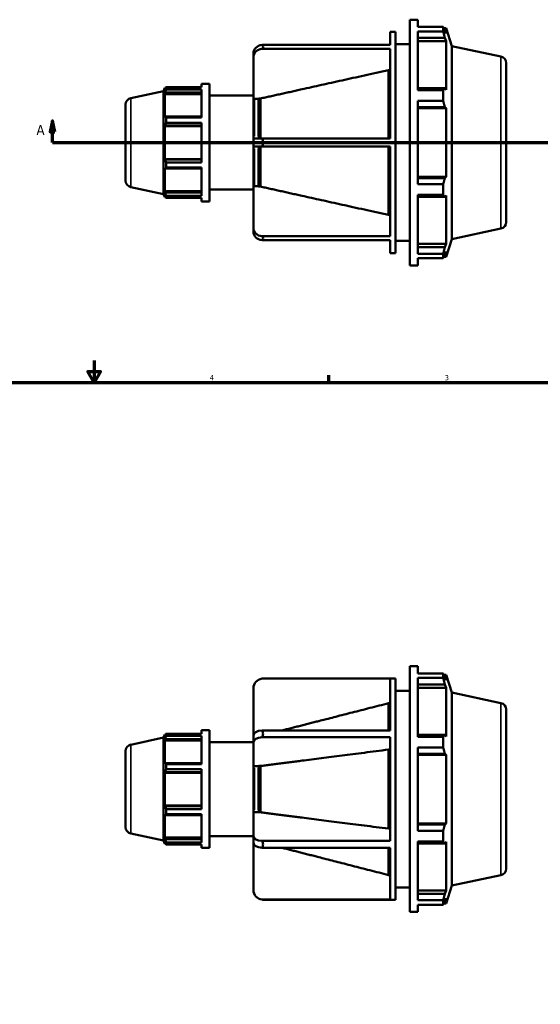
# Model space of a CAD drawing. Header units: inches. Extents: x -3.4 to 52.9, y -14.1 to 33.6.
# Tile 5 of 8: x 15.7 to 25.1, y 9.7 to 27.6. Entities that reach past the tile are written whole.
import ezdxf

# ---------------------------------------------------------------- set-up
doc = ezdxf.new("R2010")
doc.units = ezdxf.units.IN
doc.header["$MEASUREMENT"] = 0
for name, color, linetype, lineweight in [('Border (ANSI)', 7, 'Continuous', 70), ('Section Line (ANSI)', 7, 'Continuous', 70), ('Visible (ANSI)', 7, 'Continuous', 50), ('Visible Narrow (ANSI)', 7, 'Continuous', 35)]:
    doc.layers.add(name, color=color, linetype=linetype, lineweight=lineweight)
doc.styles.add('Label Text (ANSI)', font='tahoma.ttf')
doc.styles.add('Note Text (ANSI)', font='tahoma.ttf')

# ---------------------------------------------------------------- blocks, each defined once
blk = doc.blocks.new('Borders Default Border')
at = {"layer": 'Border (ANSI)'}
blk.add_line((21.25, 21), (21.25, 21.134), dxfattribs=at)
at = {"layer": 'Border (ANSI)', "flags": 128}
for points in [[(17, 21.4), (17, 21), (16.885, 21.2), (17.115, 21.2), (17, 21)], [(0.5, 1), (0.5, 21), (33.5, 21), (33.5, 1), (0.5, 1)]]:
    blk.add_lwpolyline(points, dxfattribs=at)
at = {"layer": 'Border (ANSI)', "color": 5, "true_color": 0x0000ff, "char_height": 0.0945, "attachment_point": 7, "style": 'Note Text (ANSI)'}
for s, insert in [('4', (19.092, 21.04)), ('3', (23.346, 21.038))]:
    blk.add_mtext(s, dxfattribs=dict(at, insert=insert))
blk = doc.blocks.new('2dTransSection0')
at = {"layer": 'Section Line (ANSI)', "linetype": 'Continuous'}
for p, q in [((16.245, 25.739), (16.205, 25.542)), ((16.245, 25.542), (16.245, 25.739)), ((16.284, 25.542), (16.245, 25.739)), ((34.215, 25.739), (34.176, 25.542)), ((34.215, 25.542), (34.215, 25.739)), ((34.255, 25.542), (34.215, 25.739)), ((16.205, 25.542), (16.284, 25.542)), ((16.245, 25.345), (16.245, 25.542)), ((34.176, 25.542), (34.255, 25.542)), ((34.215, 25.345), (34.215, 25.542)), ((16.245, 25.345), (16.603, 25.345)), ((33.857, 25.345), (34.215, 25.345))]:
    blk.add_line(p, q, dxfattribs=at)
at = {"layer": 'Section Line (ANSI)'}
blk.add_line((16.245, 25.345), (34.215, 25.345), dxfattribs=at)
at = {"layer": 'Section Line (ANSI)', "linetype": 'Continuous', "flags": 128}
for points in [[(16.284, 25.542), (16.245, 25.739), (16.205, 25.542), (16.284, 25.542)], [(34.255, 25.542), (34.215, 25.739), (34.176, 25.542), (34.255, 25.542)]]:
    blk.add_lwpolyline(points, dxfattribs=at)
at = {"layer": 'Section Line (ANSI)'}
for points in [[(16.284, 25.542), (16.245, 25.739), (16.205, 25.542), (16.284, 25.542)], [(34.255, 25.542), (34.215, 25.739), (34.176, 25.542), (34.255, 25.542)]]:
    blk.add_solid(points, dxfattribs=at)
at = {"layer": 'Section Line (ANSI)', "char_height": 0.18, "attachment_point": 7, "style": 'Label Text (ANSI)'}
for insert in [(15.955, 25.483), (34.352, 25.483)]:
    blk.add_mtext('A', dxfattribs=dict(at, insert=insert))

msp = doc.modelspace()

# ---------------------------------------------------------------- linework, layer by layer
at = {"layer": 'Visible (ANSI)'}
for p, q in [((22.716, 23.12), (22.716, 27.57)), ((22.716, 27.57), (22.858, 27.57)), ((22.858, 27.438), (22.858, 27.57)), ((22.356, 27.113), (22.356, 27.347)), ((22.356, 27.347), (22.455, 27.347)), ((22.455, 23.342), (22.455, 27.347)), ((22.858, 27.438), (23.318, 27.438)), ((22.858, 26.292), (22.858, 27.358)), ((23.318, 27.358), (22.858, 27.358)), ((23.318, 27.358), (23.318, 27.438)), ((23.331, 27.414), (23.369, 27.414)), ((23.369, 27.318), (23.347, 27.382)), ((23.473, 27.092), (23.369, 27.414)), ((23.369, 27.318), (23.369, 27.414)), ((20.039, 27.113), (22.356, 27.113)), ((22.455, 27.125), (22.716, 27.125)), ((22.858, 27.239), (23.347, 27.239)), ((22.858, 27.18), (23.369, 27.18)), ((23.347, 27.239), (23.369, 27.18)), ((23.369, 26.3), (23.369, 27.18)), ((19.882, 26.96), (19.882, 26.889)), ((22.356, 27.042), (20.039, 27.042)), ((22.356, 25.416), (22.356, 27.042)), ((23.473, 23.598), (23.473, 27.092)), ((24.364, 26.903), (23.473, 27.092)), ((19.882, 26.889), (19.882, 26.119)), ((24.458, 26.787), (24.458, 23.903)), ((22.328, 25.416), (22.328, 26.657)), ((22.356, 26.657), (22.328, 26.657)), ((18.942, 26.41), (18.942, 26.347)), ((18.942, 26.41), (19.084, 26.41)), ((19.084, 26.41), (19.084, 24.28)), ((17.662, 26.15), (18.257, 26.277)), ((18.257, 26.277), (18.276, 26.335)), ((18.257, 24.413), (18.257, 26.277)), ((18.276, 26.335), (18.276, 26.289)), ((18.294, 26.335), (18.276, 26.335)), ((18.286, 26.32), (18.276, 26.289)), ((18.276, 26.223), (18.286, 26.252)), ((18.942, 26.223), (18.276, 26.223)), ((18.276, 26.223), (18.276, 25.802)), ((18.286, 26.252), (18.942, 26.252)), ((18.3, 26.347), (18.942, 26.347)), ((18.3, 26.308), (18.3, 26.347)), ((18.942, 26.308), (18.3, 26.308)), ((18.942, 26.308), (18.942, 25.798)), ((23.347, 26.331), (22.858, 26.331)), ((22.858, 26.292), (23.318, 26.292)), ((23.318, 26.098), (23.318, 26.292)), ((23.369, 26.3), (23.347, 26.331)), ((17.568, 24.655), (17.568, 26.034)), ((19.084, 26.197), (19.882, 26.197)), ((19.882, 25.416), (19.882, 26.119)), ((19.966, 26.137), (19.903, 26.137)), ((20.009, 26.142), (19.98, 26.142)), ((19.98, 25.416), (19.98, 26.142)), ((20.009, 25.416), (20.009, 26.142)), ((22.858, 24.591), (22.858, 26.098)), ((23.318, 26.098), (22.858, 26.098)), ((22.858, 25.987), (23.347, 25.987)), ((22.858, 25.967), (23.369, 25.967)), ((23.347, 25.987), (23.369, 25.967)), ((23.369, 24.723), (23.369, 25.967)), ((18.286, 25.817), (18.276, 25.802)), ((18.942, 25.817), (18.286, 25.817)), ((18.3, 25.798), (18.942, 25.798)), ((18.3, 25.705), (18.3, 25.798)), ((18.942, 25.705), (18.3, 25.705)), ((18.942, 25.705), (18.942, 24.984)), ((18.276, 25.643), (18.286, 25.652)), ((18.942, 25.643), (18.276, 25.643)), ((18.276, 25.643), (18.276, 25.047)), ((18.286, 25.652), (18.942, 25.652)), ((19.882, 25.416), (19.882, 25.274)), ((19.882, 25.416), (20.039, 25.416)), ((20.039, 25.416), (22.356, 25.416)), ((20.039, 25.274), (19.882, 25.274)), ((19.882, 24.571), (19.882, 25.274)), ((19.98, 24.548), (19.98, 25.274)), ((20.009, 24.548), (20.009, 25.274)), ((22.356, 25.274), (20.039, 25.274)), ((22.328, 24.033), (22.328, 25.274)), ((22.356, 23.647), (22.356, 25.274)), ((18.942, 25.047), (18.276, 25.047)), ((18.286, 25.037), (18.276, 25.047)), ((18.942, 25.037), (18.286, 25.037)), ((18.3, 24.984), (18.942, 24.984)), ((18.3, 24.891), (18.3, 24.984)), ((18.276, 24.887), (18.276, 24.466)), ((18.276, 24.887), (18.286, 24.873)), ((18.286, 24.873), (18.942, 24.873)), ((18.942, 24.891), (18.3, 24.891)), ((18.942, 24.891), (18.942, 24.381)), ((22.858, 24.723), (23.369, 24.723)), ((23.347, 24.702), (22.858, 24.702)), ((23.369, 24.723), (23.347, 24.702)), ((17.662, 24.539), (18.257, 24.413)), ((18.942, 24.466), (18.276, 24.466)), ((18.286, 24.438), (18.276, 24.466)), ((18.942, 24.438), (18.286, 24.438)), ((19.084, 24.493), (19.882, 24.493)), ((19.882, 24.571), (19.882, 23.8)), ((19.903, 24.553), (19.966, 24.553)), ((19.98, 24.548), (20.009, 24.548)), ((22.858, 24.591), (23.318, 24.591)), ((23.318, 24.397), (23.318, 24.591)), ((18.257, 24.413), (18.276, 24.354)), ((18.276, 24.4), (18.276, 24.354)), ((18.276, 24.4), (18.286, 24.37)), ((18.294, 24.354), (18.276, 24.354)), ((18.3, 24.381), (18.942, 24.381)), ((18.3, 24.343), (18.3, 24.381)), ((18.942, 24.343), (18.3, 24.343)), ((18.942, 24.343), (18.942, 24.28)), ((18.942, 24.28), (19.084, 24.28)), ((22.858, 23.332), (22.858, 24.397)), ((23.318, 24.397), (22.858, 24.397)), ((22.858, 24.359), (23.347, 24.359)), ((23.347, 24.359), (23.369, 24.389)), ((23.369, 23.509), (23.369, 24.389)), ((22.328, 24.033), (22.356, 24.033)), ((19.882, 23.8), (19.882, 23.729)), ((24.364, 23.787), (23.473, 23.598)), ((20.039, 23.647), (22.356, 23.647)), ((22.356, 23.576), (20.039, 23.576)), ((22.356, 23.342), (22.356, 23.576)), ((22.455, 23.565), (22.716, 23.565)), ((23.473, 23.598), (23.369, 23.276)), ((22.858, 23.509), (23.369, 23.509)), ((23.347, 23.45), (22.858, 23.45)), ((23.369, 23.509), (23.347, 23.45)), ((23.347, 23.308), (23.369, 23.371)), ((23.369, 23.276), (23.369, 23.371)), ((22.356, 23.342), (22.455, 23.342)), ((22.858, 23.332), (23.318, 23.332)), ((22.858, 23.12), (22.858, 23.251)), ((23.318, 23.251), (22.858, 23.251)), ((23.318, 23.251), (23.318, 23.332)), ((23.331, 23.276), (23.369, 23.276)), ((22.716, 23.12), (22.858, 23.12)), ((22.716, 11.411), (22.716, 15.861)), ((22.716, 15.861), (22.858, 15.861)), ((22.858, 15.73), (22.858, 15.861)), ((22.858, 15.73), (23.318, 15.73)), ((23.318, 15.649), (23.318, 15.73)), ((23.331, 15.705), (23.369, 15.705)), ((23.473, 15.383), (23.369, 15.705)), ((23.369, 15.609), (23.369, 15.705)), ((22.356, 15.637), (20.039, 15.637)), ((20.06, 15.638), (22.455, 15.638)), ((22.356, 14.698), (22.356, 15.637)), ((22.455, 11.633), (22.455, 15.638)), ((22.858, 14.584), (22.858, 15.649)), ((23.318, 15.649), (22.858, 15.649)), ((22.858, 15.531), (23.347, 15.531)), ((23.369, 15.609), (23.347, 15.673)), ((23.347, 15.531), (23.369, 15.471)), ((19.882, 15.46), (19.882, 14.61)), ((22.455, 15.416), (22.716, 15.416)), ((22.858, 15.471), (23.369, 15.471)), ((23.369, 14.591), (23.369, 15.471)), ((23.473, 11.889), (23.473, 15.383)), ((24.364, 15.194), (23.473, 15.383)), ((22.328, 14.698), (22.328, 15.192)), ((22.356, 15.192), (22.328, 15.192)), ((24.458, 15.078), (24.458, 12.194)), ((18.257, 14.568), (18.276, 14.626)), ((18.276, 14.626), (18.276, 14.581)), ((18.294, 14.626), (18.276, 14.626)), ((18.3, 14.638), (18.942, 14.638)), ((18.3, 14.6), (18.3, 14.638)), ((18.942, 14.701), (18.942, 14.638)), ((18.942, 14.701), (19.084, 14.701)), ((19.084, 14.701), (19.084, 12.571)), ((20.039, 14.698), (22.356, 14.698)), ((23.347, 14.622), (22.858, 14.622)), ((23.369, 14.591), (23.347, 14.622)), ((17.662, 14.441), (18.257, 14.568)), ((18.257, 12.704), (18.257, 14.568)), ((18.286, 14.611), (18.276, 14.581)), ((18.276, 14.515), (18.286, 14.543)), ((18.942, 14.515), (18.276, 14.515)), ((18.276, 14.515), (18.276, 14.093)), ((18.286, 14.543), (18.942, 14.543)), ((18.942, 14.6), (18.3, 14.6)), ((18.942, 14.6), (18.942, 14.09)), ((19.084, 14.488), (19.882, 14.488)), ((19.882, 14.61), (19.882, 14.487)), ((19.882, 14.487), (19.882, 14.042)), ((22.356, 14.575), (20.039, 14.575)), ((22.356, 12.697), (22.356, 14.575)), ((22.858, 14.584), (23.318, 14.584)), ((23.318, 14.389), (23.318, 14.584)), ((17.568, 12.946), (17.568, 14.326)), ((22.328, 12.92), (22.328, 14.352)), ((22.356, 14.352), (22.328, 14.352)), ((22.858, 12.883), (22.858, 14.389)), ((23.318, 14.389), (22.858, 14.389)), ((22.858, 14.278), (23.347, 14.278)), ((23.347, 14.278), (23.369, 14.258)), ((18.286, 14.108), (18.276, 14.093)), ((18.942, 14.108), (18.286, 14.108)), ((18.3, 14.09), (18.942, 14.09)), ((18.3, 13.997), (18.3, 14.09)), ((22.858, 14.258), (23.369, 14.258)), ((23.369, 13.014), (23.369, 14.258)), ((18.276, 13.934), (18.286, 13.943)), ((18.942, 13.934), (18.276, 13.934)), ((18.276, 13.934), (18.276, 13.338)), ((18.286, 13.943), (18.942, 13.943)), ((18.942, 13.997), (18.3, 13.997)), ((18.942, 13.997), (18.942, 13.275)), ((19.882, 13.23), (19.882, 14.042)), ((19.966, 14.052), (19.903, 14.052)), ((20.009, 14.055), (19.98, 14.055)), ((19.98, 13.217), (19.98, 14.055)), ((20.009, 13.217), (20.009, 14.055)), ((18.942, 13.338), (18.276, 13.338)), ((18.286, 13.329), (18.276, 13.338)), ((18.942, 13.329), (18.286, 13.329)), ((18.3, 13.275), (18.942, 13.275)), ((18.3, 13.182), (18.3, 13.275)), ((19.882, 13.23), (19.882, 12.785)), ((19.903, 13.22), (19.966, 13.22)), ((19.98, 13.217), (20.009, 13.217)), ((18.276, 13.179), (18.286, 13.164)), ((18.276, 13.179), (18.276, 12.757)), ((18.286, 13.164), (18.942, 13.164)), ((18.942, 13.182), (18.3, 13.182)), ((18.942, 13.182), (18.942, 12.672)), ((22.328, 12.92), (22.356, 12.92)), ((22.858, 13.014), (23.369, 13.014)), ((23.347, 12.994), (22.858, 12.994)), ((22.858, 12.883), (23.318, 12.883)), ((23.318, 12.688), (23.318, 12.883)), ((23.369, 13.014), (23.347, 12.994)), ((17.662, 12.831), (18.257, 12.704)), ((18.257, 12.704), (18.276, 12.646)), ((18.942, 12.757), (18.276, 12.757)), ((18.286, 12.729), (18.276, 12.757)), ((18.276, 12.691), (18.286, 12.661)), ((18.276, 12.691), (18.276, 12.646)), ((18.942, 12.729), (18.286, 12.729)), ((18.3, 12.672), (18.942, 12.672)), ((18.3, 12.634), (18.3, 12.672)), ((19.084, 12.784), (19.882, 12.784)), ((19.882, 12.785), (19.882, 12.662)), ((19.882, 12.662), (19.882, 11.811)), ((20.039, 12.697), (22.356, 12.697)), ((22.858, 11.623), (22.858, 12.688)), ((23.318, 12.688), (22.858, 12.688)), ((23.347, 12.65), (23.369, 12.681)), ((23.369, 11.801), (23.369, 12.681)), ((18.294, 12.646), (18.276, 12.646)), ((18.942, 12.634), (18.3, 12.634)), ((18.942, 12.634), (18.942, 12.571)), ((18.942, 12.571), (19.084, 12.571)), ((22.356, 12.574), (20.039, 12.574)), ((22.328, 12.08), (22.328, 12.574)), ((22.356, 11.635), (22.356, 12.574)), ((22.858, 12.65), (23.347, 12.65)), ((22.328, 12.08), (22.356, 12.08)), ((24.364, 12.078), (23.473, 11.889)), ((22.455, 11.856), (22.716, 11.856)), ((22.858, 11.801), (23.369, 11.801)), ((23.369, 11.801), (23.347, 11.741)), ((23.473, 11.889), (23.369, 11.567)), ((20.039, 11.635), (22.356, 11.635)), ((20.06, 11.633), (22.455, 11.633)), ((23.347, 11.741), (22.858, 11.741)), ((22.858, 11.623), (23.318, 11.623)), ((23.318, 11.542), (23.318, 11.623)), ((23.347, 11.599), (23.369, 11.662)), ((23.369, 11.567), (23.369, 11.662)), ((22.858, 11.411), (22.858, 11.542)), ((23.318, 11.542), (22.858, 11.542)), ((23.331, 11.567), (23.369, 11.567)), ((22.716, 11.411), (22.858, 11.411))]:
    msp.add_line(p, q, dxfattribs=at)
for centre, radius, start, end in [((24.339, 26.787), 0.118, 0, 78), ((17.686, 26.034), 0.118, 102, 180), ((17.686, 24.655), 0.118, 180, 258), ((24.339, 23.903), 0.118, 282, 0), ((20.06, 15.46), 0.178, 96.8188, 180), ((24.339, 15.078), 0.118, 0, 78), ((17.686, 14.326), 0.118, 102, 180), ((17.686, 12.946), 0.118, 180, 258), ((24.339, 12.194), 0.118, 282, 0), ((20.06, 11.811), 0.178, 180, 263.1812)]:
    msp.add_arc(centre, radius, start, end, dxfattribs=at)
for centre, ratio, start_param, end_param in [((20.06, 26.96), 0.866025, 4.8314, 6.283185), ((20.06, 26.889), 0.866025, 4.8314, 6.283185), ((20.06, 23.8), 0.866025, 0, 1.451785), ((20.06, 23.729), 0.866025, 0, 1.451785), ((20.06, 14.61), 0.5, 4.8314, 6.283185), ((20.06, 14.487), 0.5, 4.8314, 6.283185), ((20.06, 12.785), 0.5, 0, 1.451785), ((20.06, 12.662), 0.5, 0, 1.451785)]:
    msp.add_ellipse(centre, major_axis=(-0.178, 0), ratio=ratio, start_param=start_param, end_param=end_param, dxfattribs=at)
for points, weights in [([(23.318, 27.438), (23.333, 27.41), (23.347, 27.382)], [1, 1.00279555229, 1.00477802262]), ([(23.347, 27.239), (23.333, 27.297), (23.318, 27.358)], [1.00477802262, 1.00279555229, 1]), ([(22.328, 26.657), (20.894, 26.339), (20.009, 26.142)], [1, 1.02900991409, 1]), ([(18.286, 26.32), (18.293, 26.333), (18.3, 26.347)], [1.00200242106, 1.00140953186, 1]), ([(18.3, 26.308), (18.293, 26.279), (18.286, 26.252)], [1, 1.00140953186, 1.00200242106]), ([(23.318, 26.292), (23.333, 26.312), (23.347, 26.331)], [1, 1.00279555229, 1.00477802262]), ([(23.347, 25.987), (23.333, 26.042), (23.318, 26.098)], [1.00477802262, 1.00279555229, 1]), ([(18.286, 25.817), (18.293, 25.808), (18.3, 25.798)], [1.00200242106, 1.00140953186, 1]), ([(18.3, 25.705), (18.293, 25.678), (18.286, 25.652)], [1, 1.00140953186, 1.00200242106]), ([(18.286, 25.037), (18.293, 25.011), (18.3, 24.984)], [1.00200242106, 1.00140953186, 1]), ([(18.3, 24.891), (18.293, 24.882), (18.286, 24.873)], [1, 1.00140953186, 1.00200242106]), ([(23.318, 24.591), (23.333, 24.648), (23.347, 24.702)], [1, 1.00279555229, 1.00477802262]), ([(18.286, 24.438), (18.293, 24.41), (18.3, 24.381)], [1.00200242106, 1.00140953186, 1]), ([(20.009, 24.548), (20.894, 24.351), (22.328, 24.033)], [1, 1.02900991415, 1]), ([(18.3, 24.343), (18.293, 24.356), (18.286, 24.37)], [1, 1.00140953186, 1.00200242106]), ([(23.347, 24.359), (23.333, 24.377), (23.318, 24.397)], [1.00477802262, 1.00279555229, 1]), ([(23.318, 23.332), (23.333, 23.392), (23.347, 23.45)], [1, 1.00279555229, 1.00477802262]), ([(23.347, 23.308), (23.333, 23.28), (23.318, 23.251)], [1.00477802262, 1.00279555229, 1]), ([(23.318, 15.73), (23.333, 15.701), (23.347, 15.673)], [1, 1.00279555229, 1.00477802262]), ([(23.347, 15.531), (23.333, 15.589), (23.318, 15.649)], [1.00477802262, 1.00279555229, 1]), ([(22.328, 15.192), (21.183, 14.899), (20.401, 14.698)], [1, 1.02303669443, 1.00948663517]), ([(18.286, 14.611), (18.293, 14.624), (18.3, 14.638)], [1.00200242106, 1.00140953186, 1]), ([(23.318, 14.584), (23.333, 14.603), (23.347, 14.622)], [1, 1.00279555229, 1.00477802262]), ([(18.3, 14.6), (18.293, 14.571), (18.286, 14.543)], [1, 1.00140953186, 1.00200242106]), ([(22.328, 14.352), (20.894, 14.169), (20.009, 14.055)], [1, 1.02900991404, 1]), ([(23.347, 14.278), (23.333, 14.333), (23.318, 14.389)], [1.00477802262, 1.00279555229, 1]), ([(18.286, 14.108), (18.293, 14.099), (18.3, 14.09)], [1.00200242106, 1.00140953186, 1]), ([(18.3, 13.997), (18.293, 13.969), (18.286, 13.943)], [1, 1.00140953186, 1.00200242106]), ([(18.286, 13.329), (18.293, 13.302), (18.3, 13.275)], [1.00200242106, 1.00140953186, 1]), ([(20.009, 13.217), (20.894, 13.103), (22.328, 12.92)], [1, 1.0290099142, 1]), ([(18.3, 13.182), (18.293, 13.173), (18.286, 13.164)], [1, 1.00140953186, 1.00200242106]), ([(23.318, 12.883), (23.333, 12.939), (23.347, 12.994)], [1, 1.00279555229, 1.00477802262]), ([(18.286, 12.729), (18.293, 12.701), (18.3, 12.672)], [1.00200242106, 1.00140953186, 1]), ([(18.3, 12.634), (18.293, 12.648), (18.286, 12.661)], [1, 1.00140953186, 1.00200242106]), ([(23.347, 12.65), (23.333, 12.669), (23.318, 12.688)], [1.00477802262, 1.00279555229, 1]), ([(20.401, 12.574), (21.183, 12.373), (22.328, 12.08)], [1.00948663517, 1.02303669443, 1]), ([(23.318, 11.623), (23.333, 11.683), (23.347, 11.741)], [1, 1.00279555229, 1.00477802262]), ([(23.347, 11.599), (23.333, 11.571), (23.318, 11.542)], [1.00477802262, 1.00279555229, 1])]:
    msp.add_rational_spline(points, weights, degree=2, dxfattribs=at)
for points in [[(20.06, 27.079), (20.053, 27.091), (20.046, 27.102), (20.039, 27.113)], [(20.039, 27.042), (20.046, 27.055), (20.053, 27.067), (20.06, 27.079)], [(20.06, 25.345), (20.053, 25.368), (20.046, 25.392), (20.039, 25.416)], [(20.039, 25.274), (20.046, 25.298), (20.053, 25.322), (20.06, 25.345)], [(20.06, 23.611), (20.053, 23.622), (20.046, 23.634), (20.039, 23.647)], [(20.039, 23.576), (20.046, 23.588), (20.053, 23.599), (20.06, 23.611)], [(20.039, 15.637), (20.046, 15.638), (20.053, 15.638), (20.06, 15.638)], [(20.06, 14.637), (20.053, 14.657), (20.046, 14.678), (20.039, 14.698)], [(20.039, 14.575), (20.046, 14.596), (20.053, 14.617), (20.06, 14.637)], [(20.06, 12.635), (20.053, 12.655), (20.046, 12.675), (20.039, 12.697)], [(20.039, 12.574), (20.046, 12.594), (20.053, 12.615), (20.06, 12.635)], [(20.06, 11.633), (20.053, 11.633), (20.046, 11.634), (20.039, 11.635)]]:
    msp.add_open_spline(points, degree=3, dxfattribs=at)
for points, knots in [([(19.903, 26.137), (19.9, 26.137), (19.897, 26.137), (19.893, 26.135), (19.89, 26.133), (19.886, 26.13), (19.885, 26.128), (19.883, 26.124), (19.882, 26.121), (19.882, 26.119)], [0, 0, 0, 0, 0.01967926, 0.01967926, 0.03938622, 0.03938622, 0.05912751, 0.05912751, 0.07889857, 0.07889857, 0.07889857, 0.07889857]), ([(19.98, 26.142), (19.979, 26.14), (19.976, 26.139), (19.972, 26.138), (19.969, 26.137), (19.966, 26.137)], [0.12067293, 0.12067293, 0.12067293, 0.12067293, 0.13810266, 0.13810266, 0.15778238, 0.15778238, 0.15778238, 0.15778238]), ([(19.882, 24.571), (19.882, 24.568), (19.883, 24.566), (19.885, 24.562), (19.886, 24.559), (19.89, 24.556), (19.893, 24.555), (19.897, 24.553), (19.9, 24.553), (19.903, 24.553)], [-0.07889857, -0.07889857, -0.07889857, -0.07889857, -0.05912751, -0.05912751, -0.03938622, -0.03938622, -0.01967926, -0.01967926, 0, 0, 0, 0]), ([(19.966, 24.553), (19.969, 24.553), (19.972, 24.552), (19.976, 24.55), (19.979, 24.549), (19.98, 24.548)], [0.15778238, 0.15778238, 0.15778238, 0.15778238, 0.17746211, 0.17746211, 0.19489184, 0.19489184, 0.19489184, 0.19489184]), ([(19.903, 14.052), (19.9, 14.052), (19.897, 14.052), (19.893, 14.051), (19.89, 14.05), (19.886, 14.048), (19.885, 14.047), (19.883, 14.045), (19.882, 14.043), (19.882, 14.042)], [0, 0, 0, 0, 0.01967926, 0.01967926, 0.03938622, 0.03938622, 0.05912751, 0.05912751, 0.07889857, 0.07889857, 0.07889857, 0.07889857]), ([(19.98, 14.055), (19.979, 14.054), (19.976, 14.054), (19.972, 14.053), (19.969, 14.052), (19.966, 14.052)], [0.12067293, 0.12067293, 0.12067293, 0.12067293, 0.13810266, 0.13810266, 0.15778238, 0.15778238, 0.15778238, 0.15778238]), ([(19.882, 13.23), (19.882, 13.229), (19.883, 13.227), (19.885, 13.225), (19.886, 13.224), (19.89, 13.222), (19.893, 13.221), (19.897, 13.22), (19.9, 13.22), (19.903, 13.22)], [-0.07889857, -0.07889857, -0.07889857, -0.07889857, -0.05912751, -0.05912751, -0.03938622, -0.03938622, -0.01967926, -0.01967926, 0, 0, 0, 0]), ([(19.966, 13.22), (19.969, 13.22), (19.972, 13.219), (19.976, 13.218), (19.979, 13.218), (19.98, 13.217)], [0.15778238, 0.15778238, 0.15778238, 0.15778238, 0.17746211, 0.17746211, 0.19489184, 0.19489184, 0.19489184, 0.19489184])]:
    msp.add_open_spline(points, degree=3, knots=knots, dxfattribs=at)
at = {"layer": 'Visible Narrow (ANSI)'}
for p, q in [((24.364, 23.806), (24.364, 26.884)), ((17.662, 26.14), (17.662, 24.549)), ((19.903, 26.112), (19.903, 25.459)), ((19.966, 25.459), (19.966, 26.112)), ((19.903, 25.231), (19.903, 24.578)), ((19.966, 24.578), (19.966, 25.231)), ((24.364, 12.097), (24.364, 15.175)), ((17.662, 14.431), (17.662, 12.841)), ((19.903, 14.013), (19.903, 13.259)), ((19.966, 13.259), (19.966, 14.013))]:
    msp.add_line(p, q, dxfattribs=at)

# ---------------------------------------------------------------- block references
msp.add_blockref('Borders Default Border', (0, 0))
at = {"layer": 'Section Line (ANSI)'}
msp.add_blockref('2dTransSection0', (0, 0), dxfattribs=at)

doc.saveas('drawing.dxf')
